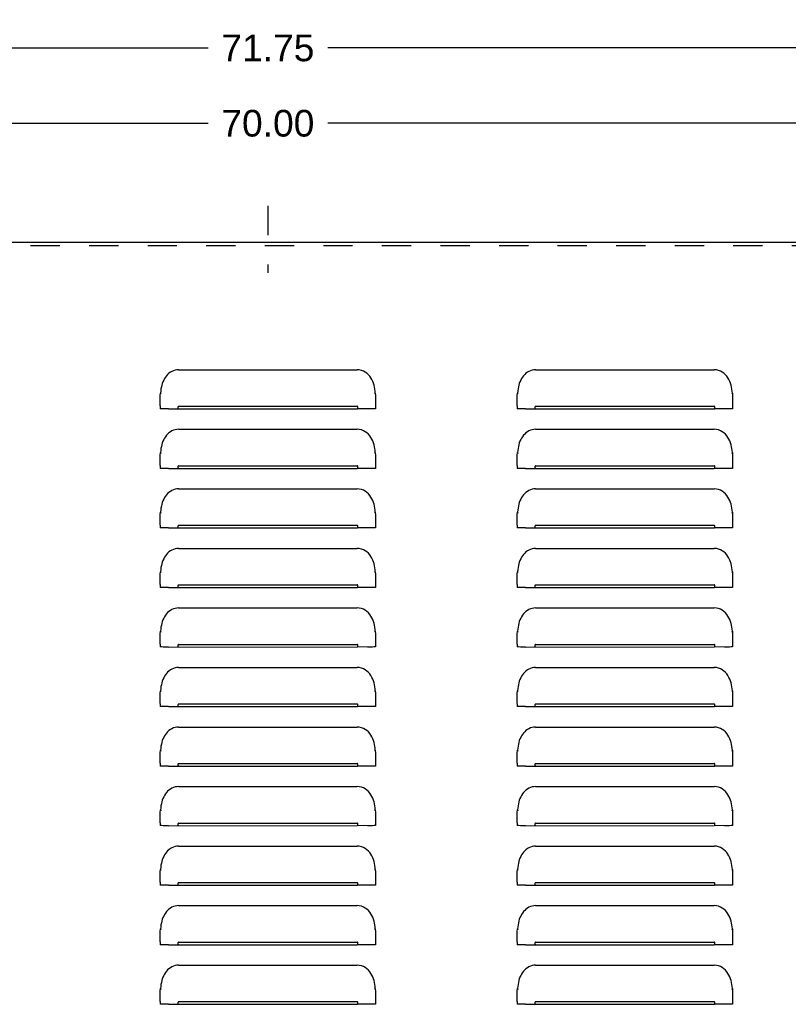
# Model space of a CAD drawing. Header units: inches. Extents: x 0 to 89.5, y 0 to 57.9.
# Tile 6 of 9: x 36.8 to 49.7, y 17.4 to 33.9. Entities that reach past the tile are written whole.
import ezdxf

# ---------------------------------------------------------------- set-up
doc = ezdxf.new("R2010")
doc.units = ezdxf.units.IN
doc.header["$LTSCALE"] = 4.921053
doc.header["$MEASUREMENT"] = 0
doc.linetypes.add('DASHED', pattern=[0.2, 0.1, -0.1])
doc.linetypes.add('HIDDEN', pattern=[0.2, 0.1, -0.1])
doc.layers.get('0').update_dxf_attribs({"linetype": 'CONTINUOUS'})
for name, color, linetype in [('02___PRT_ALL_AXES', 7, 'CONTINUOUS'), ('DEFAULT_2', 8, 'HIDDEN'), ('DIMENSIONS', 7, 'CONTINUOUS')]:
    doc.layers.add(name, color=color, linetype=linetype)
doc.styles.get("Standard").update_dxf_attribs({"font": 'arial.ttf'})
doc.dimstyles.new('DIMSTYLE_1', dxfattribs={"dimtxt": 0.447368, "dimasz": 0.526316, "dimexe": 0.09, "dimexo": 0.07, "dimgap": 0.0425, "dimtad": 0, "dimtih": 1, "dimtoh": 1, "dimzin": 4, "dimdsep": 46, "dimtxsty": 'Standard', "dimblk": '_FILLED', "dimblk1": '_FILLED', "dimblk2": '_FILLED', "dimcen": 0.09, "dimazin": 1, "dimtfac": 1, "dimtofl": 0, "dimtmove": 0, "dimatfit": 3, "dimldrblk": '_FILLED', "dimfxl": 0, "dimtolj": 1, "dimtzin": 4, "dimarcsym": 0})

# ---------------------------------------------------------------- blocks, each defined once
blk = doc.blocks.new('_FILLED')
at = {"color": 0, "linetype": 'ByBlock'}
blk.add_solid([(0, 0), (-1, 0.2), (-1, -0.2)], dxfattribs=at)
blk = doc.blocks.new('*D1')
at = {"layer": 'DIMENSIONS', "color": 2, "linetype": 'Continuous'}
for p, q in [((5.112, 30.22), (5.112, 33.895)), ((76.862, 30.22), (76.862, 33.895)), ((5.112, 33.421), (39.982, 33.421)), ((76.862, 33.421), (41.993, 33.421))]:
    blk.add_line(p, q, dxfattribs=at)
at = {"layer": 'DIMENSIONS', "color": 2, "linetype": 'Continuous', "xscale": 0.5263157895, "yscale": 0.5263157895, "zscale": 0.5263157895, "rotation": 180}
blk.add_blockref('_FILLED', (5.112, 33.421), dxfattribs=at)
at = {"layer": 'DIMENSIONS', "color": 2, "linetype": 'Continuous', "xscale": 0.5263157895, "yscale": 0.5263157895, "zscale": 0.5263157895}
blk.add_blockref('_FILLED', (76.862, 33.421), dxfattribs=at)
at = {"layer": 'DIMENSIONS', "color": 2, "linetype": 'Continuous', "insert": (40.987, 33.645), "char_height": 0.4474, "width": 1.56329, "attachment_point": 2, "line_spacing_factor": 0.9}
blk.add_mtext('71.75', dxfattribs=at)
blk = doc.blocks.new('*D19')
at = {"color": 2, "linetype": 'Continuous'}
for p, q in [((5.987, 29.717), (5.987, 32.63)), ((75.987, 29.717), (75.987, 32.63)), ((5.987, 32.156), (39.982, 32.156)), ((75.987, 32.156), (41.993, 32.156))]:
    blk.add_line(p, q, dxfattribs=at)
at = {"color": 2, "linetype": 'Continuous', "xscale": 0.5263157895, "yscale": 0.5263157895, "zscale": 0.5263157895, "rotation": 180}
blk.add_blockref('_FILLED', (5.987, 32.156), dxfattribs=at)
at = {"color": 2, "linetype": 'Continuous', "xscale": 0.5263157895, "yscale": 0.5263157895, "zscale": 0.5263157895}
blk.add_blockref('_FILLED', (75.987, 32.156), dxfattribs=at)
at = {"color": 2, "linetype": 'Continuous', "insert": (40.987, 32.38), "char_height": 0.4474, "width": 1.56329, "attachment_point": 2, "line_spacing_factor": 0.9}
blk.add_mtext('70.00', dxfattribs=at)

msp = doc.modelspace()

# ---------------------------------------------------------------- linework, layer by layer
at = {"color": 3, "linetype": 'Continuous'}
for p, q in [((14.362, 30.161), (67.612, 30.161)), ((39.487, 28.016), (42.487, 28.016)), ((45.487, 28.016), (48.487, 28.016)), ((39.182, 27.625), (39.186, 27.61)), ((42.789, 27.61), (42.793, 27.625)), ((45.182, 27.625), (45.186, 27.61)), ((48.789, 27.61), (48.793, 27.625)), ((39.177, 27.409), (39.178, 27.499)), ((42.797, 27.497), (42.797, 27.36)), ((45.177, 27.409), (45.178, 27.499)), ((48.797, 27.497), (48.797, 27.36)), ((39.177, 27.408), (39.177, 27.36)), ((39.183, 27.36), (39.177, 27.36)), ((39.315, 27.359), (42.487, 27.36)), ((39.487, 27.404), (42.487, 27.404)), ((42.66, 27.359), (42.487, 27.36)), ((42.745, 27.359), (42.66, 27.359)), ((45.177, 27.408), (45.177, 27.36)), ((45.183, 27.36), (45.177, 27.36)), ((45.315, 27.359), (48.487, 27.36)), ((45.487, 27.404), (48.487, 27.404)), ((48.66, 27.359), (48.487, 27.36)), ((48.745, 27.359), (48.66, 27.359)), ((39.487, 27.016), (42.487, 27.016)), ((45.487, 27.016), (48.487, 27.016)), ((39.182, 26.625), (39.186, 26.61)), ((42.789, 26.61), (42.793, 26.625)), ((45.182, 26.625), (45.186, 26.61)), ((48.789, 26.61), (48.793, 26.625)), ((39.177, 26.409), (39.178, 26.499)), ((42.797, 26.497), (42.797, 26.36)), ((45.177, 26.409), (45.178, 26.499)), ((48.797, 26.497), (48.797, 26.36)), ((39.177, 26.408), (39.177, 26.36)), ((39.183, 26.36), (39.177, 26.36)), ((39.315, 26.359), (42.487, 26.36)), ((39.487, 26.404), (42.487, 26.404)), ((42.66, 26.359), (42.487, 26.36)), ((42.745, 26.359), (42.66, 26.359)), ((45.177, 26.408), (45.177, 26.36)), ((45.183, 26.36), (45.177, 26.36)), ((45.315, 26.359), (48.487, 26.36)), ((45.487, 26.404), (48.487, 26.404)), ((48.66, 26.359), (48.487, 26.36)), ((48.745, 26.359), (48.66, 26.359)), ((39.487, 26.016), (42.487, 26.016)), ((45.487, 26.016), (48.487, 26.016)), ((39.177, 25.409), (39.178, 25.499)), ((39.182, 25.625), (39.186, 25.61)), ((42.789, 25.61), (42.793, 25.625)), ((42.797, 25.497), (42.797, 25.36)), ((45.177, 25.409), (45.178, 25.499)), ((45.182, 25.625), (45.186, 25.61)), ((48.789, 25.61), (48.793, 25.625)), ((48.797, 25.497), (48.797, 25.36)), ((39.177, 25.408), (39.177, 25.36)), ((39.183, 25.36), (39.177, 25.36)), ((39.315, 25.359), (42.487, 25.36)), ((39.487, 25.404), (42.487, 25.404)), ((42.66, 25.359), (42.487, 25.36)), ((42.745, 25.359), (42.66, 25.359)), ((45.177, 25.408), (45.177, 25.36)), ((45.183, 25.36), (45.177, 25.36)), ((45.315, 25.359), (48.487, 25.36)), ((45.487, 25.404), (48.487, 25.404)), ((48.66, 25.359), (48.487, 25.36)), ((48.745, 25.359), (48.66, 25.359)), ((39.487, 25.016), (42.487, 25.016)), ((45.487, 25.016), (48.487, 25.016)), ((39.177, 24.409), (39.178, 24.499)), ((39.182, 24.625), (39.186, 24.61)), ((42.789, 24.61), (42.793, 24.625)), ((42.797, 24.497), (42.797, 24.36)), ((45.177, 24.409), (45.178, 24.499)), ((45.182, 24.625), (45.186, 24.61)), ((48.789, 24.61), (48.793, 24.625)), ((48.797, 24.497), (48.797, 24.36)), ((39.177, 24.408), (39.177, 24.36)), ((39.183, 24.36), (39.177, 24.36)), ((39.315, 24.359), (42.487, 24.36)), ((39.487, 24.404), (42.487, 24.404)), ((42.66, 24.359), (42.487, 24.36)), ((42.745, 24.359), (42.66, 24.359)), ((45.177, 24.408), (45.177, 24.36)), ((45.183, 24.36), (45.177, 24.36)), ((45.315, 24.359), (48.487, 24.36)), ((45.487, 24.404), (48.487, 24.404)), ((48.66, 24.359), (48.487, 24.36)), ((48.745, 24.359), (48.66, 24.359)), ((39.487, 24.016), (42.487, 24.016)), ((45.487, 24.016), (48.487, 24.016)), ((39.177, 23.409), (39.178, 23.499)), ((39.182, 23.625), (39.186, 23.61)), ((42.789, 23.61), (42.793, 23.625)), ((42.797, 23.497), (42.797, 23.36)), ((45.177, 23.409), (45.178, 23.499)), ((45.182, 23.625), (45.186, 23.61)), ((48.789, 23.61), (48.793, 23.625)), ((48.797, 23.497), (48.797, 23.36)), ((39.177, 23.408), (39.177, 23.36)), ((39.183, 23.36), (39.177, 23.36)), ((39.315, 23.359), (42.487, 23.36)), ((39.487, 23.404), (42.487, 23.404)), ((42.66, 23.359), (42.487, 23.36)), ((42.745, 23.359), (42.66, 23.359)), ((45.177, 23.408), (45.177, 23.36)), ((45.183, 23.36), (45.177, 23.36)), ((45.315, 23.359), (48.487, 23.36)), ((45.487, 23.404), (48.487, 23.404)), ((48.66, 23.359), (48.487, 23.36)), ((48.745, 23.359), (48.66, 23.359)), ((39.487, 23.016), (42.487, 23.016)), ((45.487, 23.016), (48.487, 23.016)), ((39.177, 22.409), (39.178, 22.499)), ((39.182, 22.625), (39.186, 22.61)), ((42.789, 22.61), (42.793, 22.625)), ((42.797, 22.497), (42.797, 22.36)), ((45.177, 22.409), (45.178, 22.499)), ((45.182, 22.625), (45.186, 22.61)), ((48.789, 22.61), (48.793, 22.625)), ((48.797, 22.497), (48.797, 22.36)), ((39.177, 22.408), (39.177, 22.36)), ((39.183, 22.36), (39.177, 22.36)), ((39.315, 22.359), (42.487, 22.36)), ((39.487, 22.404), (42.487, 22.404)), ((42.66, 22.359), (42.487, 22.36)), ((42.745, 22.359), (42.66, 22.359)), ((45.177, 22.408), (45.177, 22.36)), ((45.183, 22.36), (45.177, 22.36)), ((45.315, 22.359), (48.487, 22.36)), ((45.487, 22.404), (48.487, 22.404)), ((48.66, 22.359), (48.487, 22.36)), ((48.745, 22.359), (48.66, 22.359)), ((39.487, 22.016), (42.487, 22.016)), ((45.487, 22.016), (48.487, 22.016)), ((39.177, 21.409), (39.178, 21.499)), ((39.182, 21.625), (39.186, 21.61)), ((42.789, 21.61), (42.793, 21.625)), ((42.797, 21.497), (42.797, 21.36)), ((45.177, 21.409), (45.178, 21.499)), ((45.182, 21.625), (45.186, 21.61)), ((48.789, 21.61), (48.793, 21.625)), ((48.797, 21.497), (48.797, 21.36)), ((39.177, 21.408), (39.177, 21.36)), ((39.183, 21.36), (39.177, 21.36)), ((39.315, 21.359), (42.487, 21.36)), ((39.487, 21.404), (42.487, 21.404)), ((42.66, 21.359), (42.487, 21.36)), ((42.745, 21.359), (42.66, 21.359)), ((45.177, 21.408), (45.177, 21.36)), ((45.183, 21.36), (45.177, 21.36)), ((45.315, 21.359), (48.487, 21.36)), ((45.487, 21.404), (48.487, 21.404)), ((48.66, 21.359), (48.487, 21.36)), ((48.745, 21.359), (48.66, 21.359)), ((39.487, 21.016), (42.487, 21.016)), ((45.487, 21.016), (48.487, 21.016)), ((39.182, 20.625), (39.186, 20.61)), ((42.789, 20.61), (42.793, 20.625)), ((45.182, 20.625), (45.186, 20.61)), ((48.789, 20.61), (48.793, 20.625)), ((39.177, 20.409), (39.178, 20.499)), ((39.177, 20.408), (39.177, 20.36)), ((39.183, 20.36), (39.177, 20.36)), ((39.315, 20.359), (42.487, 20.36)), ((39.487, 20.404), (42.487, 20.404)), ((42.66, 20.359), (42.487, 20.36)), ((42.745, 20.359), (42.66, 20.359)), ((42.797, 20.497), (42.797, 20.36)), ((45.177, 20.409), (45.178, 20.499)), ((45.177, 20.408), (45.177, 20.36)), ((45.183, 20.36), (45.177, 20.36)), ((45.315, 20.359), (48.487, 20.36)), ((45.487, 20.404), (48.487, 20.404)), ((48.66, 20.359), (48.487, 20.36)), ((48.745, 20.359), (48.66, 20.359)), ((48.797, 20.497), (48.797, 20.36)), ((39.487, 20.016), (42.487, 20.016)), ((45.487, 20.016), (48.487, 20.016)), ((39.182, 19.625), (39.186, 19.61)), ((42.789, 19.61), (42.793, 19.625)), ((45.182, 19.625), (45.186, 19.61)), ((48.789, 19.61), (48.793, 19.625)), ((39.177, 19.409), (39.178, 19.499)), ((39.177, 19.408), (39.177, 19.36)), ((39.183, 19.36), (39.177, 19.36)), ((39.315, 19.359), (42.487, 19.36)), ((39.487, 19.404), (42.487, 19.404)), ((42.66, 19.359), (42.487, 19.36)), ((42.745, 19.359), (42.66, 19.359)), ((42.797, 19.497), (42.797, 19.36)), ((45.177, 19.409), (45.178, 19.499)), ((45.177, 19.408), (45.177, 19.36)), ((45.183, 19.36), (45.177, 19.36)), ((45.315, 19.359), (48.487, 19.36)), ((45.487, 19.404), (48.487, 19.404)), ((48.66, 19.359), (48.487, 19.36)), ((48.745, 19.359), (48.66, 19.359)), ((48.797, 19.497), (48.797, 19.36)), ((39.487, 19.016), (42.487, 19.016)), ((45.487, 19.016), (48.487, 19.016)), ((39.182, 18.625), (39.186, 18.61)), ((42.789, 18.61), (42.793, 18.625)), ((45.182, 18.625), (45.186, 18.61)), ((48.789, 18.61), (48.793, 18.625)), ((39.177, 18.409), (39.178, 18.499)), ((39.177, 18.408), (39.177, 18.36)), ((39.183, 18.36), (39.177, 18.36)), ((39.315, 18.359), (42.487, 18.36)), ((39.487, 18.404), (42.487, 18.404)), ((42.66, 18.359), (42.487, 18.36)), ((42.745, 18.359), (42.66, 18.359)), ((42.797, 18.497), (42.797, 18.36)), ((45.177, 18.409), (45.178, 18.499)), ((45.177, 18.408), (45.177, 18.36)), ((45.183, 18.36), (45.177, 18.36)), ((45.315, 18.359), (48.487, 18.36)), ((45.487, 18.404), (48.487, 18.404)), ((48.66, 18.359), (48.487, 18.36)), ((48.745, 18.359), (48.66, 18.359)), ((48.797, 18.497), (48.797, 18.36)), ((39.487, 18.016), (42.487, 18.016)), ((45.487, 18.016), (48.487, 18.016)), ((39.182, 17.625), (39.186, 17.61)), ((42.789, 17.61), (42.793, 17.625)), ((45.182, 17.625), (45.186, 17.61)), ((48.789, 17.61), (48.793, 17.625)), ((39.177, 17.409), (39.178, 17.499)), ((39.177, 17.408), (39.177, 17.36)), ((39.487, 17.404), (42.487, 17.404)), ((42.797, 17.497), (42.797, 17.36)), ((45.177, 17.409), (45.178, 17.499)), ((45.177, 17.408), (45.177, 17.36)), ((45.487, 17.404), (48.487, 17.404)), ((48.797, 17.497), (48.797, 17.36)), ((39.183, 17.36), (39.177, 17.36)), ((39.315, 17.359), (42.487, 17.36)), ((42.66, 17.359), (42.487, 17.36)), ((42.745, 17.359), (42.66, 17.359)), ((45.183, 17.36), (45.177, 17.36)), ((45.315, 17.359), (48.487, 17.36)), ((48.66, 17.359), (48.487, 17.36)), ((48.745, 17.359), (48.66, 17.359))]:
    msp.add_line(p, q, dxfattribs=at)
for points in [[(39.487, 28.016), (39.458, 28.014), (39.429, 28.009), (39.401, 28), (39.374, 27.988), (39.349, 27.974), (39.325, 27.956), (39.303, 27.937), (39.283, 27.915), (39.265, 27.892), (39.25, 27.868), (39.236, 27.842), (39.224, 27.815), (39.213, 27.787), (39.204, 27.757), (39.197, 27.727), (39.191, 27.694), (39.186, 27.661), (39.182, 27.625)], [(42.785, 27.692), (42.779, 27.724), (42.771, 27.757), (42.761, 27.789), (42.75, 27.82), (42.735, 27.85), (42.719, 27.879), (42.699, 27.907), (42.676, 27.933), (42.651, 27.956), (42.623, 27.976), (42.592, 27.993), (42.559, 28.005), (42.524, 28.013), (42.487, 28.016)], [(45.487, 28.016), (45.458, 28.014), (45.429, 28.009), (45.401, 28), (45.374, 27.988), (45.349, 27.974), (45.325, 27.956), (45.303, 27.937), (45.283, 27.915), (45.265, 27.892), (45.25, 27.868), (45.236, 27.842), (45.224, 27.815), (45.213, 27.787), (45.204, 27.757), (45.197, 27.727), (45.191, 27.694), (45.186, 27.661), (45.182, 27.625)], [(48.785, 27.692), (48.779, 27.724), (48.771, 27.757), (48.761, 27.789), (48.75, 27.82), (48.735, 27.85), (48.719, 27.879), (48.699, 27.907), (48.676, 27.933), (48.651, 27.956), (48.623, 27.976), (48.592, 27.993), (48.559, 28.005), (48.524, 28.013), (48.487, 28.016)], [(39.178, 27.499), (39.178, 27.541), (39.179, 27.583), (39.182, 27.625)], [(42.793, 27.625), (42.789, 27.658), (42.785, 27.692)], [(42.793, 27.625), (42.796, 27.582), (42.797, 27.539), (42.797, 27.497)], [(45.178, 27.499), (45.178, 27.541), (45.179, 27.583), (45.182, 27.625)], [(48.793, 27.625), (48.789, 27.658), (48.785, 27.692)], [(48.793, 27.625), (48.796, 27.582), (48.797, 27.539), (48.797, 27.497)], [(39.315, 27.359), (39.23, 27.359), (39.201, 27.36), (39.183, 27.36)], [(39.487, 27.404), (39.483, 27.402), (39.48, 27.4), (39.477, 27.396), (39.475, 27.391), (39.474, 27.387), (39.474, 27.382), (39.474, 27.377), (39.475, 27.372), (39.477, 27.367), (39.48, 27.363), (39.483, 27.361), (39.487, 27.36)], [(42.487, 27.36), (42.492, 27.361), (42.495, 27.363), (42.498, 27.367), (42.5, 27.372), (42.501, 27.377), (42.501, 27.381), (42.501, 27.386), (42.5, 27.391), (42.498, 27.396), (42.495, 27.4), (42.492, 27.402), (42.487, 27.404)], [(42.797, 27.36), (42.792, 27.36), (42.774, 27.36), (42.745, 27.359)], [(45.315, 27.359), (45.23, 27.359), (45.201, 27.36), (45.183, 27.36)], [(45.487, 27.404), (45.483, 27.402), (45.48, 27.4), (45.477, 27.396), (45.475, 27.391), (45.474, 27.387), (45.474, 27.382), (45.474, 27.377), (45.475, 27.372), (45.477, 27.367), (45.48, 27.363), (45.483, 27.361), (45.487, 27.36)], [(48.487, 27.36), (48.492, 27.361), (48.495, 27.363), (48.498, 27.367), (48.5, 27.372), (48.501, 27.377), (48.501, 27.381), (48.501, 27.386), (48.5, 27.391), (48.498, 27.396), (48.495, 27.4), (48.492, 27.402), (48.487, 27.404)], [(48.797, 27.36), (48.792, 27.36), (48.774, 27.36), (48.745, 27.359)], [(39.487, 27.016), (39.458, 27.014), (39.429, 27.009), (39.401, 27), (39.374, 26.988), (39.349, 26.974), (39.325, 26.956), (39.303, 26.937), (39.283, 26.915), (39.265, 26.892), (39.25, 26.868), (39.236, 26.842), (39.224, 26.815), (39.213, 26.787), (39.204, 26.757), (39.197, 26.727), (39.191, 26.694), (39.186, 26.661), (39.182, 26.625)], [(42.785, 26.692), (42.779, 26.724), (42.771, 26.757), (42.761, 26.789), (42.75, 26.82), (42.735, 26.85), (42.719, 26.879), (42.699, 26.907), (42.676, 26.933), (42.651, 26.956), (42.623, 26.976), (42.592, 26.993), (42.559, 27.005), (42.524, 27.013), (42.487, 27.016)], [(45.487, 27.016), (45.458, 27.014), (45.429, 27.009), (45.401, 27), (45.374, 26.988), (45.349, 26.974), (45.325, 26.956), (45.303, 26.937), (45.283, 26.915), (45.265, 26.892), (45.25, 26.868), (45.236, 26.842), (45.224, 26.815), (45.213, 26.787), (45.204, 26.757), (45.197, 26.727), (45.191, 26.694), (45.186, 26.661), (45.182, 26.625)], [(48.785, 26.692), (48.779, 26.724), (48.771, 26.757), (48.761, 26.789), (48.75, 26.82), (48.735, 26.85), (48.719, 26.879), (48.699, 26.907), (48.676, 26.933), (48.651, 26.956), (48.623, 26.976), (48.592, 26.993), (48.559, 27.005), (48.524, 27.013), (48.487, 27.016)], [(39.178, 26.499), (39.178, 26.541), (39.179, 26.583), (39.182, 26.625)], [(42.793, 26.625), (42.789, 26.658), (42.785, 26.692)], [(42.793, 26.625), (42.796, 26.582), (42.797, 26.539), (42.797, 26.497)], [(45.178, 26.499), (45.178, 26.541), (45.179, 26.583), (45.182, 26.625)], [(48.793, 26.625), (48.789, 26.658), (48.785, 26.692)], [(48.793, 26.625), (48.796, 26.582), (48.797, 26.539), (48.797, 26.497)], [(39.315, 26.359), (39.23, 26.359), (39.201, 26.36), (39.183, 26.36)], [(39.487, 26.404), (39.483, 26.402), (39.48, 26.4), (39.477, 26.396), (39.475, 26.391), (39.474, 26.387), (39.474, 26.382), (39.474, 26.377), (39.475, 26.372), (39.477, 26.367), (39.48, 26.363), (39.483, 26.361), (39.487, 26.36)], [(42.487, 26.36), (42.492, 26.361), (42.495, 26.363), (42.498, 26.367), (42.5, 26.372), (42.501, 26.377), (42.501, 26.381), (42.501, 26.386), (42.5, 26.391), (42.498, 26.396), (42.495, 26.4), (42.492, 26.402), (42.487, 26.404)], [(42.797, 26.36), (42.792, 26.36), (42.774, 26.36), (42.745, 26.359)], [(45.315, 26.359), (45.23, 26.359), (45.201, 26.36), (45.183, 26.36)], [(45.487, 26.404), (45.483, 26.402), (45.48, 26.4), (45.477, 26.396), (45.475, 26.391), (45.474, 26.387), (45.474, 26.382), (45.474, 26.377), (45.475, 26.372), (45.477, 26.367), (45.48, 26.363), (45.483, 26.361), (45.487, 26.36)], [(48.487, 26.36), (48.492, 26.361), (48.495, 26.363), (48.498, 26.367), (48.5, 26.372), (48.501, 26.377), (48.501, 26.381), (48.501, 26.386), (48.5, 26.391), (48.498, 26.396), (48.495, 26.4), (48.492, 26.402), (48.487, 26.404)], [(48.797, 26.36), (48.792, 26.36), (48.774, 26.36), (48.745, 26.359)], [(39.487, 26.016), (39.458, 26.014), (39.429, 26.009), (39.401, 26), (39.374, 25.988), (39.349, 25.974), (39.325, 25.956), (39.303, 25.937), (39.283, 25.915), (39.265, 25.892), (39.25, 25.868), (39.236, 25.842), (39.224, 25.815), (39.213, 25.787), (39.204, 25.757), (39.197, 25.727), (39.191, 25.694), (39.186, 25.661), (39.182, 25.625)], [(42.785, 25.692), (42.779, 25.724), (42.771, 25.757), (42.761, 25.789), (42.75, 25.82), (42.735, 25.85), (42.719, 25.879), (42.699, 25.907), (42.676, 25.933), (42.651, 25.956), (42.623, 25.976), (42.592, 25.993), (42.559, 26.005), (42.524, 26.013), (42.487, 26.016)], [(45.487, 26.016), (45.458, 26.014), (45.429, 26.009), (45.401, 26), (45.374, 25.988), (45.349, 25.974), (45.325, 25.956), (45.303, 25.937), (45.283, 25.915), (45.265, 25.892), (45.25, 25.868), (45.236, 25.842), (45.224, 25.815), (45.213, 25.787), (45.204, 25.757), (45.197, 25.727), (45.191, 25.694), (45.186, 25.661), (45.182, 25.625)], [(48.785, 25.692), (48.779, 25.724), (48.771, 25.757), (48.761, 25.789), (48.75, 25.82), (48.735, 25.85), (48.719, 25.879), (48.699, 25.907), (48.676, 25.933), (48.651, 25.956), (48.623, 25.976), (48.592, 25.993), (48.559, 26.005), (48.524, 26.013), (48.487, 26.016)], [(42.793, 25.625), (42.789, 25.658), (42.785, 25.692)], [(48.793, 25.625), (48.789, 25.658), (48.785, 25.692)], [(39.178, 25.499), (39.178, 25.541), (39.179, 25.583), (39.182, 25.625)], [(42.793, 25.625), (42.796, 25.582), (42.797, 25.539), (42.797, 25.497)], [(45.178, 25.499), (45.178, 25.541), (45.179, 25.583), (45.182, 25.625)], [(48.793, 25.625), (48.796, 25.582), (48.797, 25.539), (48.797, 25.497)], [(39.315, 25.359), (39.23, 25.359), (39.201, 25.36), (39.183, 25.36)], [(39.487, 25.404), (39.483, 25.402), (39.48, 25.4), (39.477, 25.396), (39.475, 25.391), (39.474, 25.387), (39.474, 25.382), (39.474, 25.377), (39.475, 25.372), (39.477, 25.367), (39.48, 25.363), (39.483, 25.361), (39.487, 25.36)], [(42.487, 25.36), (42.492, 25.361), (42.495, 25.363), (42.498, 25.367), (42.5, 25.372), (42.501, 25.377), (42.501, 25.381), (42.501, 25.386), (42.5, 25.391), (42.498, 25.396), (42.495, 25.4), (42.492, 25.402), (42.487, 25.404)], [(42.797, 25.36), (42.792, 25.36), (42.774, 25.36), (42.745, 25.359)], [(45.315, 25.359), (45.23, 25.359), (45.201, 25.36), (45.183, 25.36)], [(45.487, 25.404), (45.483, 25.402), (45.48, 25.4), (45.477, 25.396), (45.475, 25.391), (45.474, 25.387), (45.474, 25.382), (45.474, 25.377), (45.475, 25.372), (45.477, 25.367), (45.48, 25.363), (45.483, 25.361), (45.487, 25.36)], [(48.487, 25.36), (48.492, 25.361), (48.495, 25.363), (48.498, 25.367), (48.5, 25.372), (48.501, 25.377), (48.501, 25.381), (48.501, 25.386), (48.5, 25.391), (48.498, 25.396), (48.495, 25.4), (48.492, 25.402), (48.487, 25.404)], [(48.797, 25.36), (48.792, 25.36), (48.774, 25.36), (48.745, 25.359)], [(39.487, 25.016), (39.458, 25.014), (39.429, 25.009), (39.401, 25), (39.374, 24.988), (39.349, 24.974), (39.325, 24.956), (39.303, 24.937), (39.283, 24.915), (39.265, 24.892), (39.25, 24.868), (39.236, 24.842), (39.224, 24.815), (39.213, 24.787), (39.204, 24.757), (39.197, 24.727), (39.191, 24.694), (39.186, 24.661), (39.182, 24.625)], [(42.785, 24.692), (42.779, 24.724), (42.771, 24.757), (42.761, 24.789), (42.75, 24.82), (42.735, 24.85), (42.719, 24.879), (42.699, 24.907), (42.676, 24.933), (42.651, 24.956), (42.623, 24.976), (42.592, 24.993), (42.559, 25.005), (42.524, 25.013), (42.487, 25.016)], [(45.487, 25.016), (45.458, 25.014), (45.429, 25.009), (45.401, 25), (45.374, 24.988), (45.349, 24.974), (45.325, 24.956), (45.303, 24.937), (45.283, 24.915), (45.265, 24.892), (45.25, 24.868), (45.236, 24.842), (45.224, 24.815), (45.213, 24.787), (45.204, 24.757), (45.197, 24.727), (45.191, 24.694), (45.186, 24.661), (45.182, 24.625)], [(48.785, 24.692), (48.779, 24.724), (48.771, 24.757), (48.761, 24.789), (48.75, 24.82), (48.735, 24.85), (48.719, 24.879), (48.699, 24.907), (48.676, 24.933), (48.651, 24.956), (48.623, 24.976), (48.592, 24.993), (48.559, 25.005), (48.524, 25.013), (48.487, 25.016)], [(42.793, 24.625), (42.789, 24.658), (42.785, 24.692)], [(48.793, 24.625), (48.789, 24.658), (48.785, 24.692)], [(39.178, 24.499), (39.178, 24.541), (39.179, 24.583), (39.182, 24.625)], [(42.793, 24.625), (42.796, 24.582), (42.797, 24.539), (42.797, 24.497)], [(45.178, 24.499), (45.178, 24.541), (45.179, 24.583), (45.182, 24.625)], [(48.793, 24.625), (48.796, 24.582), (48.797, 24.539), (48.797, 24.497)], [(39.315, 24.359), (39.23, 24.359), (39.201, 24.36), (39.183, 24.36)], [(39.487, 24.404), (39.483, 24.402), (39.48, 24.4), (39.477, 24.396), (39.475, 24.391), (39.474, 24.387), (39.474, 24.382), (39.474, 24.377), (39.475, 24.372), (39.477, 24.367), (39.48, 24.363), (39.483, 24.361), (39.487, 24.36)], [(42.487, 24.36), (42.492, 24.361), (42.495, 24.363), (42.498, 24.367), (42.5, 24.372), (42.501, 24.377), (42.501, 24.381), (42.501, 24.386), (42.5, 24.391), (42.498, 24.396), (42.495, 24.4), (42.492, 24.402), (42.487, 24.404)], [(42.797, 24.36), (42.792, 24.36), (42.774, 24.36), (42.745, 24.359)], [(45.315, 24.359), (45.23, 24.359), (45.201, 24.36), (45.183, 24.36)], [(45.487, 24.404), (45.483, 24.402), (45.48, 24.4), (45.477, 24.396), (45.475, 24.391), (45.474, 24.387), (45.474, 24.382), (45.474, 24.377), (45.475, 24.372), (45.477, 24.367), (45.48, 24.363), (45.483, 24.361), (45.487, 24.36)], [(48.487, 24.36), (48.492, 24.361), (48.495, 24.363), (48.498, 24.367), (48.5, 24.372), (48.501, 24.377), (48.501, 24.381), (48.501, 24.386), (48.5, 24.391), (48.498, 24.396), (48.495, 24.4), (48.492, 24.402), (48.487, 24.404)], [(48.797, 24.36), (48.792, 24.36), (48.774, 24.36), (48.745, 24.359)], [(39.487, 24.016), (39.458, 24.014), (39.429, 24.009), (39.401, 24), (39.374, 23.988), (39.349, 23.974), (39.325, 23.956), (39.303, 23.937), (39.283, 23.915), (39.265, 23.892), (39.25, 23.868), (39.236, 23.842), (39.224, 23.815), (39.213, 23.787), (39.204, 23.757), (39.197, 23.727), (39.191, 23.694), (39.186, 23.661), (39.182, 23.625)], [(42.785, 23.692), (42.779, 23.724), (42.771, 23.757), (42.761, 23.789), (42.75, 23.82), (42.735, 23.85), (42.719, 23.879), (42.699, 23.907), (42.676, 23.933), (42.651, 23.956), (42.623, 23.976), (42.592, 23.993), (42.559, 24.005), (42.524, 24.013), (42.487, 24.016)], [(45.487, 24.016), (45.458, 24.014), (45.429, 24.009), (45.401, 24), (45.374, 23.988), (45.349, 23.974), (45.325, 23.956), (45.303, 23.937), (45.283, 23.915), (45.265, 23.892), (45.25, 23.868), (45.236, 23.842), (45.224, 23.815), (45.213, 23.787), (45.204, 23.757), (45.197, 23.727), (45.191, 23.694), (45.186, 23.661), (45.182, 23.625)], [(48.785, 23.692), (48.779, 23.724), (48.771, 23.757), (48.761, 23.789), (48.75, 23.82), (48.735, 23.85), (48.719, 23.879), (48.699, 23.907), (48.676, 23.933), (48.651, 23.956), (48.623, 23.976), (48.592, 23.993), (48.559, 24.005), (48.524, 24.013), (48.487, 24.016)], [(42.793, 23.625), (42.789, 23.658), (42.785, 23.692)], [(48.793, 23.625), (48.789, 23.658), (48.785, 23.692)], [(39.178, 23.499), (39.178, 23.541), (39.179, 23.583), (39.182, 23.625)], [(42.793, 23.625), (42.796, 23.582), (42.797, 23.539), (42.797, 23.497)], [(45.178, 23.499), (45.178, 23.541), (45.179, 23.583), (45.182, 23.625)], [(48.793, 23.625), (48.796, 23.582), (48.797, 23.539), (48.797, 23.497)], [(39.315, 23.359), (39.23, 23.359), (39.201, 23.36), (39.183, 23.36)], [(39.487, 23.404), (39.483, 23.402), (39.48, 23.4), (39.477, 23.396), (39.475, 23.391), (39.474, 23.387), (39.474, 23.382), (39.474, 23.377), (39.475, 23.372), (39.477, 23.367), (39.48, 23.363), (39.483, 23.361), (39.487, 23.36)], [(42.487, 23.36), (42.492, 23.361), (42.495, 23.363), (42.498, 23.367), (42.5, 23.372), (42.501, 23.377), (42.501, 23.381), (42.501, 23.386), (42.5, 23.391), (42.498, 23.396), (42.495, 23.4), (42.492, 23.402), (42.487, 23.404)], [(42.797, 23.36), (42.792, 23.36), (42.774, 23.36), (42.745, 23.359)], [(45.315, 23.359), (45.23, 23.359), (45.201, 23.36), (45.183, 23.36)], [(45.487, 23.404), (45.483, 23.402), (45.48, 23.4), (45.477, 23.396), (45.475, 23.391), (45.474, 23.387), (45.474, 23.382), (45.474, 23.377), (45.475, 23.372), (45.477, 23.367), (45.48, 23.363), (45.483, 23.361), (45.487, 23.36)], [(48.487, 23.36), (48.492, 23.361), (48.495, 23.363), (48.498, 23.367), (48.5, 23.372), (48.501, 23.377), (48.501, 23.381), (48.501, 23.386), (48.5, 23.391), (48.498, 23.396), (48.495, 23.4), (48.492, 23.402), (48.487, 23.404)], [(48.797, 23.36), (48.792, 23.36), (48.774, 23.36), (48.745, 23.359)], [(39.487, 23.016), (39.458, 23.014), (39.429, 23.009), (39.401, 23), (39.374, 22.988), (39.349, 22.974), (39.325, 22.956), (39.303, 22.937), (39.283, 22.915), (39.265, 22.892), (39.25, 22.868), (39.236, 22.842), (39.224, 22.815), (39.213, 22.787), (39.204, 22.757), (39.197, 22.727), (39.191, 22.694), (39.186, 22.661), (39.182, 22.625)], [(42.785, 22.692), (42.779, 22.724), (42.771, 22.757), (42.761, 22.789), (42.75, 22.82), (42.735, 22.85), (42.719, 22.879), (42.699, 22.907), (42.676, 22.933), (42.651, 22.956), (42.623, 22.976), (42.592, 22.993), (42.559, 23.005), (42.524, 23.013), (42.487, 23.016)], [(45.487, 23.016), (45.458, 23.014), (45.429, 23.009), (45.401, 23), (45.374, 22.988), (45.349, 22.974), (45.325, 22.956), (45.303, 22.937), (45.283, 22.915), (45.265, 22.892), (45.25, 22.868), (45.236, 22.842), (45.224, 22.815), (45.213, 22.787), (45.204, 22.757), (45.197, 22.727), (45.191, 22.694), (45.186, 22.661), (45.182, 22.625)], [(48.785, 22.692), (48.779, 22.724), (48.771, 22.757), (48.761, 22.789), (48.75, 22.82), (48.735, 22.85), (48.719, 22.879), (48.699, 22.907), (48.676, 22.933), (48.651, 22.956), (48.623, 22.976), (48.592, 22.993), (48.559, 23.005), (48.524, 23.013), (48.487, 23.016)], [(42.793, 22.625), (42.789, 22.658), (42.785, 22.692)], [(48.793, 22.625), (48.789, 22.658), (48.785, 22.692)], [(39.178, 22.499), (39.178, 22.541), (39.179, 22.583), (39.182, 22.625)], [(42.793, 22.625), (42.796, 22.582), (42.797, 22.539), (42.797, 22.497)], [(45.178, 22.499), (45.178, 22.541), (45.179, 22.583), (45.182, 22.625)], [(48.793, 22.625), (48.796, 22.582), (48.797, 22.539), (48.797, 22.497)], [(39.315, 22.359), (39.23, 22.359), (39.201, 22.36), (39.183, 22.36)], [(39.487, 22.404), (39.483, 22.402), (39.48, 22.4), (39.477, 22.396), (39.475, 22.391), (39.474, 22.387), (39.474, 22.382), (39.474, 22.377), (39.475, 22.372), (39.477, 22.367), (39.48, 22.363), (39.483, 22.361), (39.487, 22.36)], [(42.487, 22.36), (42.492, 22.361), (42.495, 22.363), (42.498, 22.367), (42.5, 22.372), (42.501, 22.377), (42.501, 22.381), (42.501, 22.386), (42.5, 22.391), (42.498, 22.396), (42.495, 22.4), (42.492, 22.402), (42.487, 22.404)], [(42.797, 22.36), (42.792, 22.36), (42.774, 22.36), (42.745, 22.359)], [(45.315, 22.359), (45.23, 22.359), (45.201, 22.36), (45.183, 22.36)], [(45.487, 22.404), (45.483, 22.402), (45.48, 22.4), (45.477, 22.396), (45.475, 22.391), (45.474, 22.387), (45.474, 22.382), (45.474, 22.377), (45.475, 22.372), (45.477, 22.367), (45.48, 22.363), (45.483, 22.361), (45.487, 22.36)], [(48.487, 22.36), (48.492, 22.361), (48.495, 22.363), (48.498, 22.367), (48.5, 22.372), (48.501, 22.377), (48.501, 22.381), (48.501, 22.386), (48.5, 22.391), (48.498, 22.396), (48.495, 22.4), (48.492, 22.402), (48.487, 22.404)], [(48.797, 22.36), (48.792, 22.36), (48.774, 22.36), (48.745, 22.359)], [(39.487, 22.016), (39.458, 22.014), (39.429, 22.009), (39.401, 22), (39.374, 21.988), (39.349, 21.974), (39.325, 21.956), (39.303, 21.937), (39.283, 21.915), (39.265, 21.892), (39.25, 21.868), (39.236, 21.842), (39.224, 21.815), (39.213, 21.787), (39.204, 21.757), (39.197, 21.727), (39.191, 21.694), (39.186, 21.661), (39.182, 21.625)], [(42.785, 21.692), (42.779, 21.724), (42.771, 21.757), (42.761, 21.789), (42.75, 21.82), (42.735, 21.85), (42.719, 21.879), (42.699, 21.907), (42.676, 21.933), (42.651, 21.956), (42.623, 21.976), (42.592, 21.993), (42.559, 22.005), (42.524, 22.013), (42.487, 22.016)], [(45.487, 22.016), (45.458, 22.014), (45.429, 22.009), (45.401, 22), (45.374, 21.988), (45.349, 21.974), (45.325, 21.956), (45.303, 21.937), (45.283, 21.915), (45.265, 21.892), (45.25, 21.868), (45.236, 21.842), (45.224, 21.815), (45.213, 21.787), (45.204, 21.757), (45.197, 21.727), (45.191, 21.694), (45.186, 21.661), (45.182, 21.625)], [(48.785, 21.692), (48.779, 21.724), (48.771, 21.757), (48.761, 21.789), (48.75, 21.82), (48.735, 21.85), (48.719, 21.879), (48.699, 21.907), (48.676, 21.933), (48.651, 21.956), (48.623, 21.976), (48.592, 21.993), (48.559, 22.005), (48.524, 22.013), (48.487, 22.016)], [(42.793, 21.625), (42.789, 21.658), (42.785, 21.692)], [(48.793, 21.625), (48.789, 21.658), (48.785, 21.692)], [(39.178, 21.499), (39.178, 21.541), (39.179, 21.583), (39.182, 21.625)], [(42.793, 21.625), (42.796, 21.582), (42.797, 21.539), (42.797, 21.497)], [(45.178, 21.499), (45.178, 21.541), (45.179, 21.583), (45.182, 21.625)], [(48.793, 21.625), (48.796, 21.582), (48.797, 21.539), (48.797, 21.497)], [(39.315, 21.359), (39.23, 21.359), (39.201, 21.36), (39.183, 21.36)], [(39.487, 21.404), (39.483, 21.402), (39.48, 21.4), (39.477, 21.396), (39.475, 21.391), (39.474, 21.387), (39.474, 21.382), (39.474, 21.377), (39.475, 21.372), (39.477, 21.367), (39.48, 21.363), (39.483, 21.361), (39.487, 21.36)], [(42.487, 21.36), (42.492, 21.361), (42.495, 21.363), (42.498, 21.367), (42.5, 21.372), (42.501, 21.377), (42.501, 21.381), (42.501, 21.386), (42.5, 21.391), (42.498, 21.396), (42.495, 21.4), (42.492, 21.402), (42.487, 21.404)], [(42.797, 21.36), (42.792, 21.36), (42.774, 21.36), (42.745, 21.359)], [(45.315, 21.359), (45.23, 21.359), (45.201, 21.36), (45.183, 21.36)], [(45.487, 21.404), (45.483, 21.402), (45.48, 21.4), (45.477, 21.396), (45.475, 21.391), (45.474, 21.387), (45.474, 21.382), (45.474, 21.377), (45.475, 21.372), (45.477, 21.367), (45.48, 21.363), (45.483, 21.361), (45.487, 21.36)], [(48.487, 21.36), (48.492, 21.361), (48.495, 21.363), (48.498, 21.367), (48.5, 21.372), (48.501, 21.377), (48.501, 21.381), (48.501, 21.386), (48.5, 21.391), (48.498, 21.396), (48.495, 21.4), (48.492, 21.402), (48.487, 21.404)], [(48.797, 21.36), (48.792, 21.36), (48.774, 21.36), (48.745, 21.359)], [(39.487, 21.016), (39.458, 21.014), (39.429, 21.009), (39.401, 21), (39.374, 20.988), (39.349, 20.974), (39.325, 20.956), (39.303, 20.937), (39.283, 20.915), (39.265, 20.892), (39.25, 20.868), (39.236, 20.842), (39.224, 20.815), (39.213, 20.787), (39.204, 20.757), (39.197, 20.727), (39.191, 20.694), (39.186, 20.661), (39.182, 20.625)], [(42.785, 20.692), (42.779, 20.724), (42.771, 20.757), (42.761, 20.789), (42.75, 20.82), (42.735, 20.85), (42.719, 20.879), (42.699, 20.907), (42.676, 20.933), (42.651, 20.956), (42.623, 20.976), (42.592, 20.993), (42.559, 21.005), (42.524, 21.013), (42.487, 21.016)], [(45.487, 21.016), (45.458, 21.014), (45.429, 21.009), (45.401, 21), (45.374, 20.988), (45.349, 20.974), (45.325, 20.956), (45.303, 20.937), (45.283, 20.915), (45.265, 20.892), (45.25, 20.868), (45.236, 20.842), (45.224, 20.815), (45.213, 20.787), (45.204, 20.757), (45.197, 20.727), (45.191, 20.694), (45.186, 20.661), (45.182, 20.625)], [(48.785, 20.692), (48.779, 20.724), (48.771, 20.757), (48.761, 20.789), (48.75, 20.82), (48.735, 20.85), (48.719, 20.879), (48.699, 20.907), (48.676, 20.933), (48.651, 20.956), (48.623, 20.976), (48.592, 20.993), (48.559, 21.005), (48.524, 21.013), (48.487, 21.016)], [(42.793, 20.625), (42.789, 20.658), (42.785, 20.692)], [(48.793, 20.625), (48.789, 20.658), (48.785, 20.692)], [(39.178, 20.499), (39.178, 20.541), (39.179, 20.583), (39.182, 20.625)], [(42.793, 20.625), (42.796, 20.582), (42.797, 20.539), (42.797, 20.497)], [(45.178, 20.499), (45.178, 20.541), (45.179, 20.583), (45.182, 20.625)], [(48.793, 20.625), (48.796, 20.582), (48.797, 20.539), (48.797, 20.497)], [(39.315, 20.359), (39.23, 20.359), (39.201, 20.36), (39.183, 20.36)], [(39.487, 20.404), (39.483, 20.402), (39.48, 20.4), (39.477, 20.396), (39.475, 20.391), (39.474, 20.387), (39.474, 20.382), (39.474, 20.377), (39.475, 20.372), (39.477, 20.367), (39.48, 20.363), (39.483, 20.361), (39.487, 20.36)], [(42.487, 20.36), (42.492, 20.361), (42.495, 20.363), (42.498, 20.367), (42.5, 20.372), (42.501, 20.377), (42.501, 20.381), (42.501, 20.386), (42.5, 20.391), (42.498, 20.396), (42.495, 20.4), (42.492, 20.402), (42.487, 20.404)], [(42.797, 20.36), (42.792, 20.36), (42.774, 20.36), (42.745, 20.359)], [(45.315, 20.359), (45.23, 20.359), (45.201, 20.36), (45.183, 20.36)], [(45.487, 20.404), (45.483, 20.402), (45.48, 20.4), (45.477, 20.396), (45.475, 20.391), (45.474, 20.387), (45.474, 20.382), (45.474, 20.377), (45.475, 20.372), (45.477, 20.367), (45.48, 20.363), (45.483, 20.361), (45.487, 20.36)], [(48.487, 20.36), (48.492, 20.361), (48.495, 20.363), (48.498, 20.367), (48.5, 20.372), (48.501, 20.377), (48.501, 20.381), (48.501, 20.386), (48.5, 20.391), (48.498, 20.396), (48.495, 20.4), (48.492, 20.402), (48.487, 20.404)], [(48.797, 20.36), (48.792, 20.36), (48.774, 20.36), (48.745, 20.359)], [(39.487, 20.016), (39.458, 20.014), (39.429, 20.009), (39.401, 20), (39.374, 19.988), (39.349, 19.974), (39.325, 19.956), (39.303, 19.937), (39.283, 19.915), (39.265, 19.892), (39.25, 19.868), (39.236, 19.842), (39.224, 19.815), (39.213, 19.787), (39.204, 19.757), (39.197, 19.727), (39.191, 19.694), (39.186, 19.661), (39.182, 19.625)], [(42.785, 19.692), (42.779, 19.724), (42.771, 19.757), (42.761, 19.789), (42.75, 19.82), (42.735, 19.85), (42.719, 19.879), (42.699, 19.907), (42.676, 19.933), (42.651, 19.956), (42.623, 19.976), (42.592, 19.993), (42.559, 20.005), (42.524, 20.013), (42.487, 20.016)], [(45.487, 20.016), (45.458, 20.014), (45.429, 20.009), (45.401, 20), (45.374, 19.988), (45.349, 19.974), (45.325, 19.956), (45.303, 19.937), (45.283, 19.915), (45.265, 19.892), (45.25, 19.868), (45.236, 19.842), (45.224, 19.815), (45.213, 19.787), (45.204, 19.757), (45.197, 19.727), (45.191, 19.694), (45.186, 19.661), (45.182, 19.625)], [(48.785, 19.692), (48.779, 19.724), (48.771, 19.757), (48.761, 19.789), (48.75, 19.82), (48.735, 19.85), (48.719, 19.879), (48.699, 19.907), (48.676, 19.933), (48.651, 19.956), (48.623, 19.976), (48.592, 19.993), (48.559, 20.005), (48.524, 20.013), (48.487, 20.016)], [(42.793, 19.625), (42.789, 19.658), (42.785, 19.692)], [(48.793, 19.625), (48.789, 19.658), (48.785, 19.692)], [(39.178, 19.499), (39.178, 19.541), (39.179, 19.583), (39.182, 19.625)], [(42.793, 19.625), (42.796, 19.582), (42.797, 19.539), (42.797, 19.497)], [(45.178, 19.499), (45.178, 19.541), (45.179, 19.583), (45.182, 19.625)], [(48.793, 19.625), (48.796, 19.582), (48.797, 19.539), (48.797, 19.497)], [(39.315, 19.359), (39.23, 19.359), (39.201, 19.36), (39.183, 19.36)], [(39.487, 19.404), (39.483, 19.402), (39.48, 19.4), (39.477, 19.396), (39.475, 19.391), (39.474, 19.387), (39.474, 19.382), (39.474, 19.377), (39.475, 19.372), (39.477, 19.367), (39.48, 19.363), (39.483, 19.361), (39.487, 19.36)], [(42.487, 19.36), (42.492, 19.361), (42.495, 19.363), (42.498, 19.367), (42.5, 19.372), (42.501, 19.377), (42.501, 19.381), (42.501, 19.386), (42.5, 19.391), (42.498, 19.396), (42.495, 19.4), (42.492, 19.402), (42.487, 19.404)], [(42.797, 19.36), (42.792, 19.36), (42.774, 19.36), (42.745, 19.359)], [(45.315, 19.359), (45.23, 19.359), (45.201, 19.36), (45.183, 19.36)], [(45.487, 19.404), (45.483, 19.402), (45.48, 19.4), (45.477, 19.396), (45.475, 19.391), (45.474, 19.387), (45.474, 19.382), (45.474, 19.377), (45.475, 19.372), (45.477, 19.367), (45.48, 19.363), (45.483, 19.361), (45.487, 19.36)], [(48.487, 19.36), (48.492, 19.361), (48.495, 19.363), (48.498, 19.367), (48.5, 19.372), (48.501, 19.377), (48.501, 19.381), (48.501, 19.386), (48.5, 19.391), (48.498, 19.396), (48.495, 19.4), (48.492, 19.402), (48.487, 19.404)], [(48.797, 19.36), (48.792, 19.36), (48.774, 19.36), (48.745, 19.359)], [(39.487, 19.016), (39.458, 19.014), (39.429, 19.009), (39.401, 19), (39.374, 18.988), (39.349, 18.974), (39.325, 18.956), (39.303, 18.937), (39.283, 18.915), (39.265, 18.892), (39.25, 18.868), (39.236, 18.842), (39.224, 18.815), (39.213, 18.787), (39.204, 18.757), (39.197, 18.727), (39.191, 18.694), (39.186, 18.661), (39.182, 18.625)], [(42.785, 18.692), (42.779, 18.724), (42.771, 18.757), (42.761, 18.789), (42.75, 18.82), (42.735, 18.85), (42.719, 18.879), (42.699, 18.907), (42.676, 18.933), (42.651, 18.956), (42.623, 18.976), (42.592, 18.993), (42.559, 19.005), (42.524, 19.013), (42.487, 19.016)], [(45.487, 19.016), (45.458, 19.014), (45.429, 19.009), (45.401, 19), (45.374, 18.988), (45.349, 18.974), (45.325, 18.956), (45.303, 18.937), (45.283, 18.915), (45.265, 18.892), (45.25, 18.868), (45.236, 18.842), (45.224, 18.815), (45.213, 18.787), (45.204, 18.757), (45.197, 18.727), (45.191, 18.694), (45.186, 18.661), (45.182, 18.625)], [(48.785, 18.692), (48.779, 18.724), (48.771, 18.757), (48.761, 18.789), (48.75, 18.82), (48.735, 18.85), (48.719, 18.879), (48.699, 18.907), (48.676, 18.933), (48.651, 18.956), (48.623, 18.976), (48.592, 18.993), (48.559, 19.005), (48.524, 19.013), (48.487, 19.016)], [(42.793, 18.625), (42.789, 18.658), (42.785, 18.692)], [(48.793, 18.625), (48.789, 18.658), (48.785, 18.692)], [(39.178, 18.499), (39.178, 18.541), (39.179, 18.583), (39.182, 18.625)], [(42.793, 18.625), (42.796, 18.582), (42.797, 18.539), (42.797, 18.497)], [(45.178, 18.499), (45.178, 18.541), (45.179, 18.583), (45.182, 18.625)], [(48.793, 18.625), (48.796, 18.582), (48.797, 18.539), (48.797, 18.497)], [(39.315, 18.359), (39.23, 18.359), (39.201, 18.36), (39.183, 18.36)], [(39.487, 18.404), (39.483, 18.402), (39.48, 18.4), (39.477, 18.396), (39.475, 18.391), (39.474, 18.387), (39.474, 18.382), (39.474, 18.377), (39.475, 18.372), (39.477, 18.367), (39.48, 18.363), (39.483, 18.361), (39.487, 18.36)], [(42.487, 18.36), (42.492, 18.361), (42.495, 18.363), (42.498, 18.367), (42.5, 18.372), (42.501, 18.377), (42.501, 18.381), (42.501, 18.386), (42.5, 18.391), (42.498, 18.396), (42.495, 18.4), (42.492, 18.402), (42.487, 18.404)], [(42.797, 18.36), (42.792, 18.36), (42.774, 18.36), (42.745, 18.359)], [(45.315, 18.359), (45.23, 18.359), (45.201, 18.36), (45.183, 18.36)], [(45.487, 18.404), (45.483, 18.402), (45.48, 18.4), (45.477, 18.396), (45.475, 18.391), (45.474, 18.387), (45.474, 18.382), (45.474, 18.377), (45.475, 18.372), (45.477, 18.367), (45.48, 18.363), (45.483, 18.361), (45.487, 18.36)], [(48.487, 18.36), (48.492, 18.361), (48.495, 18.363), (48.498, 18.367), (48.5, 18.372), (48.501, 18.377), (48.501, 18.381), (48.501, 18.386), (48.5, 18.391), (48.498, 18.396), (48.495, 18.4), (48.492, 18.402), (48.487, 18.404)], [(48.797, 18.36), (48.792, 18.36), (48.774, 18.36), (48.745, 18.359)], [(39.487, 18.016), (39.458, 18.014), (39.429, 18.009), (39.401, 18), (39.374, 17.988), (39.349, 17.974), (39.325, 17.956), (39.303, 17.937), (39.283, 17.915), (39.265, 17.892), (39.25, 17.868), (39.236, 17.842), (39.224, 17.815), (39.213, 17.787), (39.204, 17.757), (39.197, 17.727), (39.191, 17.694), (39.186, 17.661), (39.182, 17.625)], [(42.785, 17.692), (42.779, 17.724), (42.771, 17.757), (42.761, 17.789), (42.75, 17.82), (42.735, 17.85), (42.719, 17.879), (42.699, 17.907), (42.676, 17.933), (42.651, 17.956), (42.623, 17.976), (42.592, 17.993), (42.559, 18.005), (42.524, 18.013), (42.487, 18.016)], [(45.487, 18.016), (45.458, 18.014), (45.429, 18.009), (45.401, 18), (45.374, 17.988), (45.349, 17.974), (45.325, 17.956), (45.303, 17.937), (45.283, 17.915), (45.265, 17.892), (45.25, 17.868), (45.236, 17.842), (45.224, 17.815), (45.213, 17.787), (45.204, 17.757), (45.197, 17.727), (45.191, 17.694), (45.186, 17.661), (45.182, 17.625)], [(48.785, 17.692), (48.779, 17.724), (48.771, 17.757), (48.761, 17.789), (48.75, 17.82), (48.735, 17.85), (48.719, 17.879), (48.699, 17.907), (48.676, 17.933), (48.651, 17.956), (48.623, 17.976), (48.592, 17.993), (48.559, 18.005), (48.524, 18.013), (48.487, 18.016)], [(39.178, 17.499), (39.178, 17.541), (39.179, 17.583), (39.182, 17.625)], [(42.793, 17.625), (42.789, 17.658), (42.785, 17.692)], [(42.793, 17.625), (42.796, 17.582), (42.797, 17.539), (42.797, 17.497)], [(45.178, 17.499), (45.178, 17.541), (45.179, 17.583), (45.182, 17.625)], [(48.793, 17.625), (48.789, 17.658), (48.785, 17.692)], [(48.793, 17.625), (48.796, 17.582), (48.797, 17.539), (48.797, 17.497)], [(39.487, 17.404), (39.483, 17.402), (39.48, 17.4), (39.477, 17.396), (39.475, 17.391), (39.474, 17.387), (39.474, 17.382), (39.474, 17.377), (39.475, 17.372), (39.477, 17.367), (39.48, 17.363), (39.483, 17.361), (39.487, 17.36)], [(42.487, 17.36), (42.492, 17.361), (42.495, 17.363), (42.498, 17.367), (42.5, 17.372), (42.501, 17.377), (42.501, 17.381), (42.501, 17.386), (42.5, 17.391), (42.498, 17.396), (42.495, 17.4), (42.492, 17.402), (42.487, 17.404)], [(45.487, 17.404), (45.483, 17.402), (45.48, 17.4), (45.477, 17.396), (45.475, 17.391), (45.474, 17.387), (45.474, 17.382), (45.474, 17.377), (45.475, 17.372), (45.477, 17.367), (45.48, 17.363), (45.483, 17.361), (45.487, 17.36)], [(48.487, 17.36), (48.492, 17.361), (48.495, 17.363), (48.498, 17.367), (48.5, 17.372), (48.501, 17.377), (48.501, 17.381), (48.501, 17.386), (48.5, 17.391), (48.498, 17.396), (48.495, 17.4), (48.492, 17.402), (48.487, 17.404)], [(39.315, 17.359), (39.23, 17.359), (39.201, 17.36), (39.183, 17.36)], [(42.797, 17.36), (42.792, 17.36), (42.774, 17.36), (42.745, 17.359)], [(45.315, 17.359), (45.23, 17.359), (45.201, 17.36), (45.183, 17.36)], [(48.797, 17.36), (48.792, 17.36), (48.774, 17.36), (48.745, 17.359)]]:
    msp.add_lwpolyline(points, dxfattribs=at)
at = {"layer": '02___PRT_ALL_AXES', "color": 2, "linetype": 'DASHED'}
msp.add_line((40.987, 30.768), (40.987, 29.642), dxfattribs=at)
at = {"layer": 'DEFAULT_2', "color": 8, "linetype": 'HIDDEN'}
msp.add_line((14.362, 30.101), (67.612, 30.101), dxfattribs=at)

# ---------------------------------------------------------------- dimensions: what is measured, and where the dimension line sits
at = {"color": 2, "linetype": 'Continuous'}
dim = msp.add_linear_dim(base=(75.987, 32.156), p1=(5.987, 29.647), p2=(75.987, 29.647), dimstyle='DIMSTYLE_1', dxfattribs=at)
dim.commit()
dim.dimension.update_dxf_attribs({"geometry": '*D19', "text_midpoint": (40.987, 32.154), "dimtype": 160})
at = {"layer": 'DIMENSIONS', "color": 2, "linetype": 'Continuous'}
dim = msp.add_linear_dim(base=(76.862, 33.421), p1=(5.112, 30.15), p2=(76.862, 30.15), dimstyle='DIMSTYLE_1', dxfattribs=at)
dim.commit()
dim.dimension.update_dxf_attribs({"geometry": '*D1', "text_midpoint": (40.989, 33.419), "dimtype": 160})

doc.saveas('drawing.dxf')
